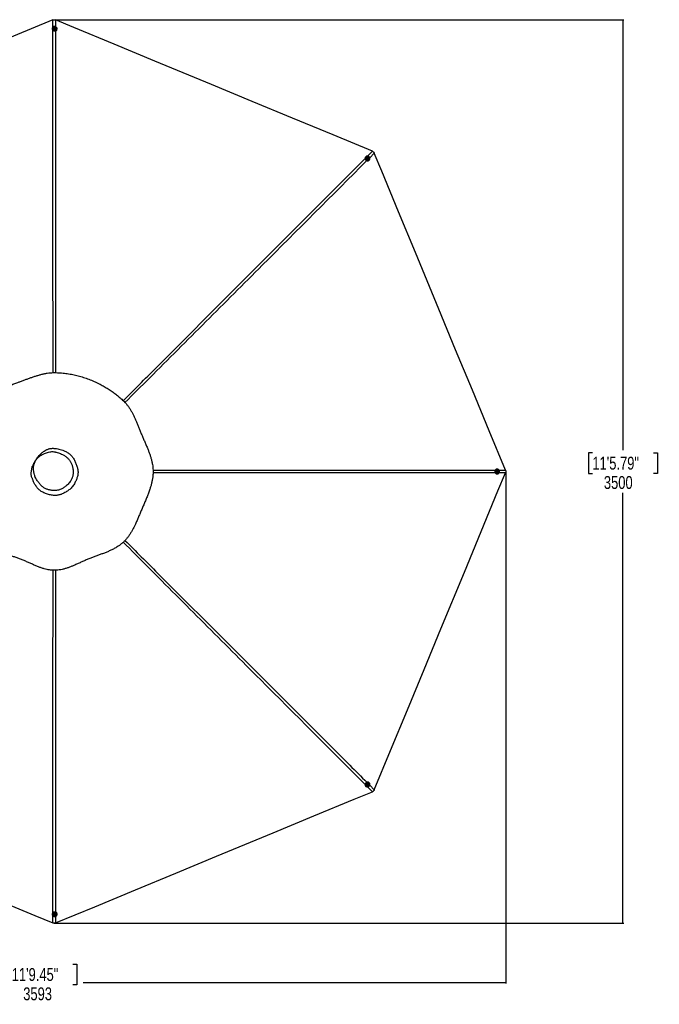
# Model space of a CAD drawing. Header units: millimetres. Extents: x 1689 to 18395, y 1041 to 15955.
# Tile 34 of 44: x 6296 to 11255, y 8328 to 15955. Entities that reach past the tile are written whole.
import ezdxf

# ---------------------------------------------------------------- set-up
doc = ezdxf.new("R2010")
doc.units = ezdxf.units.MM
doc.header["$LTSCALE"] = 2
doc.layers.add('COMPONENT_GEOMETRY', color=7, linetype='Continuous')
doc.styles.add('SLDTEXTSTYLE0', font='TXT', dxfattribs={"width": 0.75})
doc.dimstyles.new('SLDDIMSTYLE2', dxfattribs={"dimtxt": 100, "dimasz": 6.604, "dimexe": 0, "dimexo": 0.0625, "dimgap": 25, "dimtad": 0, "dimtih": 1, "dimtoh": 1, "dimdec": 0, "dimrnd": 1e-09, "dimzin": 12, "dimdsep": 46, "dimtxsty": 'SLDTEXTSTYLE0', "dimsah": 1, "dimcen": 0.09, "dimadec": 0, "dimazin": 3, "dimtfac": 1, "dimtdec": 0, "dimtofl": 0, "dimtmove": 0, "dimatfit": 3, "dimfxl": 1, "dimfrac": 2, "dimtolj": 1, "dimtzin": 12, "dimarcsym": 0})
doc.dimstyles.new('SLDDIMSTYLE3', dxfattribs={"dimtxt": 100, "dimasz": 6.604, "dimexe": 0, "dimexo": 0.0625, "dimgap": 25, "dimtad": 0, "dimtih": 1, "dimtoh": 1, "dimdec": 0, "dimrnd": 1e-09, "dimzin": 12, "dimdsep": 46, "dimtxsty": 'SLDTEXTSTYLE0', "dimsah": 1, "dimcen": 0.09, "dimadec": 0, "dimazin": 3, "dimtfac": 1, "dimtdec": 3, "dimtofl": 0, "dimtmove": 0, "dimatfit": 3, "dimfxl": 1, "dimfrac": 2, "dimtolj": 1, "dimtzin": 12, "dimarcsym": 0})

# ---------------------------------------------------------------- blocks, each defined once
blk = doc.blocks.new('_D_3')
at = {"layer": 'COMPONENT_GEOMETRY', "color": 7}
for p, q in [((6586.8, 15955.4), (10978.9, 15955.4)), ((10972.6, 15955.4), (10972.6, 12619.8)), ((10735.6, 12599.5), (10705.1, 12599.5)), ((10705.1, 12599.5), (10705.1, 12440.7)), ((11209.6, 12599.5), (11240, 12599.5)), ((11240, 12599.5), (11240, 12440.7)), ((10705.1, 12440.7), (10735.6, 12440.7)), ((11240, 12440.7), (11209.6, 12440.7)), ((10972.6, 8955.6), (10972.6, 12291.1)), ((6601.7, 8955.6), (10978.9, 8955.6))]:
    blk.add_line(p, q, dxfattribs=at)
for points in [[(10972.6, 15955.4), (10971.5, 15948.8), (10973.6, 15948.8)], [(10972.6, 8955.6), (10973.6, 8962.2), (10971.5, 8962.2)]]:
    blk.add_solid(points, dxfattribs=at)
at = {"layer": 'COMPONENT_GEOMETRY', "color": 7, "char_height": 100, "attachment_point": 1, "style": 'SLDTEXTSTYLE0'}
for s, insert in [('11\'5.79"', (10735.6, 12569.6)), ('3500', (10824.8, 12420))]:
    blk.add_mtext(s, dxfattribs=dict(at, insert=insert))
blk = doc.blocks.new('_D_4')
at = {"layer": 'COMPONENT_GEOMETRY', "color": 7}
for p, q in [((10064.2, 12394.7), (10064.2, 8487.9)), ((2878.4, 12222.9), (2878.4, 8487.9)), ((6234.3, 8638.2), (6203.8, 8638.2)), ((6203.8, 8638.2), (6203.8, 8479.5)), ((6708.3, 8638.2), (6738.8, 8638.2)), ((6738.8, 8638.2), (6738.8, 8479.5)), ((2878.4, 8494.2), (6153.6, 8494.2)), ((6203.8, 8479.5), (6234.3, 8479.5)), ((6738.8, 8479.5), (6708.3, 8479.5)), ((10064.2, 8494.2), (6789, 8494.2))]:
    blk.add_line(p, q, dxfattribs=at)
for points in [[(2878.4, 8494.2), (2885, 8493.2), (2885, 8495.2)], [(10064.2, 8494.2), (10057.6, 8495.2), (10057.6, 8493.2)]]:
    blk.add_solid(points, dxfattribs=at)
at = {"layer": 'COMPONENT_GEOMETRY', "color": 7, "char_height": 100, "attachment_point": 1, "style": 'SLDTEXTSTYLE0'}
for s, insert in [('11\'9.45"', (6234.3, 8608.4)), ('3593', (6323.5, 8458.8))]:
    blk.add_mtext(s, dxfattribs=dict(at, insert=insert))

msp = doc.modelspace()

# ---------------------------------------------------------------- linework, layer by layer
at = {"color": 8, "linetype": 'Continuous', "lineweight": 25}
for p, q in [((6553.75, 15897.56), (6553.74, 15953.18)), ((6574.98, 15953.18), (6574.97, 15901.38)), ((8992.77, 14898.88), (9030.11, 14936.23)), ((9045.13, 14921.21), (9009.72, 14885.82)), ((10062.07, 12444.84), (10011.81, 12444.85)), ((10011.97, 12466.08), (10062.07, 12466.08)), ((9030.11, 9974.7), (8992.76, 10012.06)), ((9009.67, 10025.16), (9045.13, 9989.71)), ((6553.74, 8957.75), (6553.75, 9013.32)), ((6574.97, 9009.58), (6574.98, 8957.75))]:
    msp.add_line(p, q, dxfattribs=at)
at = {"color": 7, "linetype": 'Continuous', "lineweight": 25}
for p, q in [((6548.41, 15885.93), (6548.42, 15884.52)), ((6557.71, 15886.28), (6557.71, 15885.97)), ((6563.75, 15888.49), (6565.72, 15891.1)), ((6565.23, 15885.62), (6563.75, 15888.49)), ((6564.14, 15887.74), (6564.74, 15888.54)), ((6564.74, 15888.54), (6565.73, 15889.84)), ((6568.68, 15885.37), (6565.23, 15885.62)), ((6565.72, 15891.1), (6569.18, 15890.84)), ((6565.73, 15889.84), (6565.72, 15891.1)), ((6565.73, 15889.84), (6567.46, 15889.71)), ((6567.46, 15889.71), (6569.18, 15889.58)), ((6570.66, 15887.97), (6568.68, 15885.37)), ((6569.18, 15890.84), (6570.66, 15887.97)), ((6569.18, 15889.58), (6569.18, 15890.84)), ((6569.18, 15889.58), (6569.92, 15888.15)), ((6569.92, 15888.15), (6570.27, 15887.47)), ((6576.71, 15886.06), (6576.71, 15886.36)), ((6586.02, 15884.69), (6586.01, 15886.1)), ((8979.64, 14894.48), (8978.65, 14893.48)), ((8986.45, 14888.14), (8986.24, 14887.93)), ((8991.29, 14882.35), (8992.27, 14885.42)), ((8993.55, 14879.72), (8991.29, 14882.35)), ((8992.02, 14884.62), (8993.01, 14884.76)), ((8992.27, 14885.42), (8995.51, 14885.87)), ((8993.01, 14884.76), (8994.63, 14884.98)), ((8996.79, 14880.17), (8993.55, 14879.72)), ((8994.63, 14884.98), (8995.51, 14885.87)), ((8994.63, 14884.98), (8995.76, 14883.67)), ((8995.51, 14885.87), (8997.77, 14883.25)), ((8995.76, 14883.67), (8996.89, 14882.36)), ((8996.4, 14880.82), (8996.16, 14880.09)), ((8996.89, 14882.36), (8996.4, 14880.82)), ((8997.77, 14883.25), (8996.79, 14880.17)), ((8996.89, 14882.36), (8997.77, 14883.25)), ((8999.71, 14874.53), (8999.93, 14874.75)), ((9005.32, 14866.98), (9006.31, 14867.98)), ((9997.76, 12474.26), (9996.36, 12474.26)), ((9996.36, 12436.66), (9997.76, 12436.66)), ((9997.1, 12453.98), (9997.36, 12457.43)), ((9999.71, 12452.01), (9997.1, 12453.98)), ((9997.36, 12457.43), (10000.22, 12458.92)), ((9998.06, 12464.96), (9997.76, 12464.96)), ((9997.76, 12445.96), (9998.06, 12445.96)), ((9999.89, 12452.75), (9999.2, 12452.39)), ((9999.48, 12458.53), (10000.28, 12457.93)), ((10002.58, 12453.49), (9999.71, 12452.01)), ((10001.32, 12453.49), (9999.89, 12452.75)), ((10000.22, 12458.92), (10002.83, 12456.94)), ((10000.28, 12457.93), (10001.58, 12456.94)), ((10001.45, 12455.22), (10001.32, 12453.49)), ((10001.32, 12453.49), (10002.58, 12453.49)), ((10001.58, 12456.94), (10001.45, 12455.22)), ((10001.58, 12456.94), (10002.83, 12456.94)), ((10002.83, 12456.94), (10002.58, 12453.49)), ((8978.65, 10017.44), (8979.64, 10016.44)), ((8986.24, 10023), (8986.45, 10022.78)), ((8991.46, 10029.11), (8994.08, 10031.37)), ((8991.91, 10025.87), (8991.46, 10029.11)), ((8992.56, 10026.27), (8991.82, 10026.51)), ((8994.99, 10024.89), (8991.91, 10025.87)), ((8994.1, 10025.78), (8992.56, 10026.27)), ((8994.08, 10031.37), (8997.16, 10030.39)), ((8995.41, 10026.91), (8994.1, 10025.78)), ((8994.1, 10025.78), (8994.99, 10024.89)), ((8997.61, 10027.15), (8994.99, 10024.89)), ((8996.73, 10028.04), (8995.41, 10026.91)), ((8996.36, 10030.64), (8996.5, 10029.66)), ((8996.5, 10029.66), (8996.73, 10028.04)), ((8996.73, 10028.04), (8997.61, 10027.15)), ((8997.16, 10030.39), (8997.61, 10027.15)), ((8999.93, 10036.17), (8999.71, 10036.39)), ((9006.31, 10042.95), (9005.32, 10043.94)), ((6548.42, 9026.4), (6548.41, 9024.99)), ((6557.71, 9024.95), (6557.71, 9024.65)), ((6563.75, 9022.95), (6565.72, 9025.56)), ((6565.24, 9020.09), (6563.75, 9022.95)), ((6564.5, 9022.78), (6564.14, 9023.47)), ((6565.24, 9021.34), (6564.5, 9022.78)), ((6565.24, 9021.34), (6565.24, 9020.09)), ((6566.97, 9021.21), (6565.24, 9021.34)), ((6568.69, 9019.83), (6565.24, 9020.09)), ((6565.72, 9025.56), (6569.17, 9025.3)), ((6568.69, 9021.08), (6566.97, 9021.21)), ((6570.66, 9022.44), (6568.69, 9019.83)), ((6569.68, 9022.39), (6568.69, 9021.08)), ((6568.69, 9021.08), (6568.69, 9019.83)), ((6569.17, 9025.3), (6570.66, 9022.44)), ((6570.27, 9023.18), (6569.68, 9022.39)), ((6576.71, 9024.56), (6576.71, 9024.87)), ((6586.01, 9024.83), (6586.02, 9026.24))]:
    msp.add_line(p, q, dxfattribs=at)
at = {"color": 7, "linetype": 'Continuous', "lineweight": 25, "flags": 128}
for points in [[(6553.74, 15953.18), (6249.15, 15827.01), (5935.08, 15696.92), (5621, 15566.82), (5306.93, 15436.73), (4866.89, 15254.46), (4552.82, 15124.37), (4238.74, 14994.27), (4100.46, 14937)], [(9030.11, 14936.23), (8725.52, 15062.39), (8411.45, 15192.49), (8097.37, 15322.58), (7783.29, 15452.68), (7343.26, 15634.94), (7029.18, 15765.04), (6715.11, 15895.13), (6574.98, 15953.18)], [(6585.48, 15890.08), (6584.27, 15893.27), (6582.4, 15896.17), (6579.94, 15898.69), (6577, 15900.71), (6573.68, 15902.18), (6570.11, 15903.02), (6566.43, 15903.21), (6562.78, 15902.73), (6559.3, 15901.62), (6556.13, 15899.91), (6553.38, 15897.66), (6551.16, 15894.96), (6549.56, 15891.92), (6548.64, 15888.66), (6548.43, 15885.29), (6548.94, 15881.95), (6550.16, 15878.76), (6552.03, 15875.86), (6554.48, 15873.34), (6557.43, 15871.32), (6560.75, 15869.85), (6564.31, 15869.01), (6567.99, 15868.82), (6571.64, 15869.3), (6575.12, 15870.41), (6578.3, 15872.13), (6581.05, 15874.37), (6583.27, 15877.07), (6584.87, 15880.11), (6585.79, 15883.38), (6586, 15886.74), (6585.48, 15890.08)], [(6567.99, 15894.99), (6565.41, 15894.86), (6562.96, 15894.09), (6560.83, 15892.75), (6559.17, 15890.94), (6558.1, 15888.78), (6557.71, 15886.44), (6558.03, 15884.09), (6559.03, 15881.9), (6560.63, 15880.05), (6562.72, 15878.66), (6565.15, 15877.83), (6567.73, 15877.64), (6570.27, 15878.09), (6572.58, 15879.15), (6574.5, 15880.75), (6575.87, 15882.75), (6576.6, 15885.02), (6576.64, 15887.39), (6575.98, 15889.68), (6574.66, 15891.72), (6572.8, 15893.36), (6570.52, 15894.48), (6567.99, 15894.99)], [(6567.59, 15892.56), (6565.75, 15892.37), (6564.13, 15891.55), (6562.98, 15890.22), (6562.47, 15888.59), (6562.68, 15886.9), (6563.58, 15885.42), (6565.03, 15884.36), (6566.81, 15883.9), (6568.65, 15884.09), (6570.27, 15884.92), (6571.43, 15886.25), (6571.94, 15887.88), (6571.73, 15889.56), (6570.83, 15891.04), (6569.38, 15892.1), (6567.59, 15892.56)], [(8978.65, 14893.48), (8978.19, 14893), (8976.19, 14890.27), (8974.8, 14887.16), (8974.06, 14883.78), (8974.02, 14880.27), (8974.67, 14876.75), (8975.98, 14873.37), (8977.91, 14870.25), (8980.38, 14867.51), (8983.29, 14865.27), (8986.54, 14863.6), (8990, 14862.56), (8993.53, 14862.21), (8997.01, 14862.55), (9000.29, 14863.57), (9003.25, 14865.23), (9005.32, 14866.98)], [(9008.77, 14871.19), (9010.17, 14874.3), (9010.9, 14877.68), (9010.94, 14881.2), (9010.29, 14884.71), (9008.98, 14888.1), (9007.05, 14891.21), (9004.58, 14893.95), (9001.67, 14896.2), (8998.42, 14897.87), (8994.96, 14898.9), (8991.43, 14899.25), (8987.95, 14898.91), (8984.67, 14897.89), (8981.71, 14896.23), (8979.18, 14894), (8977.18, 14891.27), (8975.79, 14888.16), (8975.05, 14884.78), (8975.01, 14881.26), (8975.66, 14877.75), (8976.97, 14874.36), (8978.9, 14871.25), (8981.37, 14868.51), (8984.28, 14866.26), (8987.53, 14864.59), (8990.99, 14863.56), (8994.52, 14863.21), (8998, 14863.55), (9001.28, 14864.57), (9004.24, 14866.23), (9006.77, 14868.46), (9008.77, 14871.19)], [(8999.87, 14887.03), (8997.96, 14888.76), (8995.68, 14889.95), (8993.23, 14890.51), (8990.77, 14890.4), (8988.49, 14889.63), (8986.56, 14888.24), (8985.12, 14886.36), (8984.28, 14884.11), (8984.1, 14881.66), (8984.59, 14879.19), (8985.73, 14876.9), (8987.41, 14874.94), (8989.53, 14873.46), (8991.92, 14872.58), (8994.4, 14872.35), (8996.79, 14872.8), (8998.91, 14873.89), (9000.61, 14875.54), (9001.76, 14877.62), (9002.28, 14880), (9002.12, 14882.48), (9001.3, 14884.88), (8999.87, 14887.03)], [(8997.87, 14885.59), (8996.43, 14886.75), (8994.71, 14887.31), (8992.95, 14887.19), (8991.44, 14886.39), (8990.39, 14885.05), (8989.98, 14883.37), (8990.26, 14881.6), (8991.19, 14880.01), (8992.63, 14878.84), (8994.36, 14878.28), (8996.12, 14878.4), (8997.63, 14879.2), (8998.67, 14880.54), (8999.09, 14882.23), (8998.81, 14884), (8997.87, 14885.59)], [(10062.07, 12466.08), (9935.91, 12770.67), (9805.82, 13084.74), (9675.72, 13398.82), (9545.63, 13712.9), (9363.36, 14152.93), (9233.26, 14467.01), (9103.17, 14781.08), (9045.13, 14921.21)], [(9045.13, 9989.71), (9171.29, 10294.3), (9301.38, 10608.38), (9431.48, 10922.45), (9561.57, 11236.53), (9743.84, 11676.56), (9873.94, 11990.64), (10004.03, 12304.71), (10062.07, 12444.84)], [(9996.36, 12474.26), (9995.63, 12474.25), (9992.28, 12473.73), (9989.1, 12472.51), (9986.19, 12470.64), (9983.67, 12468.18), (9981.64, 12465.24), (9980.18, 12461.92), (9979.34, 12458.35), (9979.15, 12454.67), (9979.62, 12451.02), (9980.74, 12447.54), (9982.45, 12444.37), (9984.7, 12441.62), (9987.4, 12439.4), (9990.45, 12437.8), (9993.71, 12436.88), (9996.36, 12436.66)], [(10001.83, 12437.2), (10005.02, 12438.41), (10007.93, 12440.29), (10010.44, 12442.74), (10012.47, 12445.69), (10013.94, 12449.01), (10014.78, 12452.58), (10014.97, 12456.26), (10014.49, 12459.91), (10013.38, 12463.39), (10011.66, 12466.56), (10009.41, 12469.31), (10006.71, 12471.52), (10003.67, 12473.12), (10000.4, 12474.04), (9997.03, 12474.25), (9993.69, 12473.73), (9990.5, 12472.51), (9987.59, 12470.64), (9985.08, 12468.18), (9983.05, 12465.24), (9981.58, 12461.92), (9980.74, 12458.35), (9980.55, 12454.67), (9981.03, 12451.02), (9982.14, 12447.54), (9983.86, 12444.37), (9986.11, 12441.62), (9988.81, 12439.4), (9991.85, 12437.8), (9995.12, 12436.88), (9998.49, 12436.68), (10001.83, 12437.2)], [(10006.74, 12454.69), (10006.61, 12457.27), (10005.84, 12459.72), (10004.5, 12461.85), (10002.68, 12463.51), (10000.52, 12464.58), (9998.18, 12464.96), (9995.83, 12464.64), (9993.64, 12463.64), (9991.78, 12462.04), (9990.39, 12459.94), (9989.57, 12457.52), (9989.38, 12454.94), (9989.83, 12452.4), (9990.89, 12450.09), (9992.48, 12448.17), (9994.49, 12446.8), (9996.77, 12446.07), (9999.14, 12446.03), (10001.43, 12446.7), (10003.47, 12448.01), (10005.11, 12449.88), (10006.23, 12452.16), (10006.74, 12454.69)], [(10004.3, 12455.08), (10004.11, 12456.92), (10003.28, 12458.54), (10001.95, 12459.69), (10000.32, 12460.2), (9998.63, 12459.98), (9997.15, 12459.08), (9996.09, 12457.63), (9995.63, 12455.85), (9995.82, 12454.01), (9996.65, 12452.39), (9997.98, 12451.24), (9999.61, 12450.73), (10001.3, 12450.94), (10002.78, 12451.84), (10003.84, 12453.29), (10004.3, 12455.08)], [(9005.32, 10043.94), (9004.75, 10044.49), (9002.02, 10046.49), (8998.91, 10047.88), (8995.53, 10048.6), (8992.01, 10048.65), (8988.49, 10048), (8985.11, 10046.68), (8981.99, 10044.75), (8979.25, 10042.29), (8977.01, 10039.37), (8975.34, 10036.12), (8974.31, 10032.67), (8973.95, 10029.13), (8974.3, 10025.66), (8975.32, 10022.38), (8976.98, 10019.42), (8978.65, 10017.44)], [(8982.94, 10013.9), (8986.06, 10012.51), (8989.44, 10011.78), (8992.95, 10011.74), (8996.47, 10012.39), (8999.86, 10013.7), (9002.97, 10015.63), (9005.71, 10018.1), (9007.96, 10021.02), (9009.63, 10024.26), (9010.66, 10027.72), (9011.01, 10031.25), (9010.67, 10034.73), (9009.64, 10038.01), (9007.98, 10040.97), (9005.74, 10043.49), (9003.01, 10045.49), (8999.9, 10046.88), (8996.52, 10047.61), (8993, 10047.65), (8989.48, 10047), (8986.1, 10045.69), (8982.98, 10043.76), (8980.24, 10041.29), (8978, 10038.37), (8976.33, 10035.13), (8975.3, 10031.67), (8974.94, 10028.14), (8975.29, 10024.66), (8976.31, 10021.39), (8977.97, 10018.43), (8980.21, 10015.9), (8982.94, 10013.9)], [(8998.78, 10022.8), (9000.51, 10024.72), (9001.71, 10026.99), (9002.27, 10029.45), (9002.15, 10031.91), (9001.37, 10034.19), (8999.99, 10036.11), (8998.1, 10037.55), (8995.85, 10038.39), (8993.4, 10038.57), (8990.93, 10038.07), (8988.64, 10036.94), (8986.68, 10035.25), (8985.2, 10033.13), (8984.31, 10030.75), (8984.09, 10028.27), (8984.54, 10025.88), (8985.63, 10023.75), (8987.28, 10022.06), (8989.37, 10020.91), (8991.75, 10020.4), (8994.23, 10020.56), (8996.63, 10021.38), (8998.78, 10022.8)], [(8997.33, 10024.79), (8998.49, 10026.23), (8999.05, 10027.96), (8998.93, 10029.71), (8998.13, 10031.23), (8996.79, 10032.27), (8995.1, 10032.68), (8993.33, 10032.4), (8991.74, 10031.47), (8990.57, 10030.03), (8990.01, 10028.3), (8990.14, 10026.54), (8990.93, 10025.03), (8992.28, 10023.99), (8993.96, 10023.58), (8995.74, 10023.86), (8997.33, 10024.79)], [(4100.46, 9973.93), (4405.05, 9847.77), (4719.13, 9717.67), (5033.2, 9587.58), (5347.28, 9457.48), (5785.46, 9275.98), (6099.54, 9145.89), (6413.61, 9015.79), (6553.74, 8957.75)], [(6574.98, 8957.75), (6879.57, 9083.91), (7193.64, 9214.01), (7507.72, 9344.1), (7821.79, 9474.2), (8261.83, 9656.46), (8575.9, 9786.56), (8889.98, 9916.65), (9030.11, 9974.7)], [(6548.95, 9020.84), (6550.17, 9017.66), (6552.05, 9014.75), (6554.51, 9012.24), (6557.45, 9010.21), (6560.77, 9008.75), (6564.34, 9007.91), (6568.02, 9007.72), (6571.67, 9008.19), (6575.15, 9009.31), (6578.32, 9011.02), (6581.07, 9013.27), (6583.28, 9015.96), (6584.88, 9019), (6585.79, 9022.27), (6586, 9025.64), (6585.48, 9028.98), (6584.26, 9032.16), (6582.38, 9035.07), (6579.92, 9037.58), (6576.97, 9039.61), (6573.65, 9041.07), (6570.08, 9041.91), (6566.4, 9042.1), (6562.75, 9041.63), (6559.28, 9040.51), (6556.1, 9038.8), (6553.36, 9036.55), (6551.15, 9033.85), (6549.55, 9030.82), (6548.63, 9027.55), (6548.43, 9024.18), (6548.95, 9020.84)], [(6566.45, 9015.94), (6569.03, 9016.07), (6571.48, 9016.83), (6573.61, 9018.17), (6575.27, 9019.99), (6576.33, 9022.15), (6576.71, 9024.49), (6576.39, 9026.84), (6575.39, 9029.02), (6573.78, 9030.88), (6571.69, 9032.27), (6569.26, 9033.09), (6566.68, 9033.29), (6564.14, 9032.83), (6561.83, 9031.77), (6559.92, 9030.18), (6558.55, 9028.17), (6557.82, 9025.9), (6557.79, 9023.53), (6558.45, 9021.25), (6559.77, 9019.21), (6561.64, 9017.57), (6563.92, 9016.45), (6566.45, 9015.94)], [(6566.82, 9018.36), (6568.66, 9018.56), (6570.28, 9019.38), (6571.43, 9020.71), (6571.94, 9022.34), (6571.72, 9024.02), (6570.82, 9025.51), (6569.37, 9026.56), (6567.59, 9027.03), (6565.75, 9026.83), (6564.13, 9026.01), (6562.98, 9024.68), (6562.47, 9023.05), (6562.68, 9021.36), (6563.58, 9019.88), (6565.04, 9018.83), (6566.82, 9018.36)]]:
    msp.add_lwpolyline(points, dxfattribs=at)
at = {"color": 7, "linetype": 'Continuous', "lineweight": 25}
for centre, radius, start, end in [((6564.91, 15884.73), 16.49, 180.728845, 227.601363), ((6567.21, 15886.68), 9.52, 184.24805, 356.262512), ((6566.83, 15886.95), 2.62, 142.657805, 167.902695), ((6567.19, 15886.61), 3.11, 85.019219, 141.80522), ((6567.28, 15886.71), 3, 28.568958, 86.72221), ((6567.64, 15886.97), 2.57, 8.493212, 27.402549), ((6568.82, 15885), 17.2, 291.289357, 358.961637), ((8993.44, 14881.7), 9.52, 139.146124, 311.21615), ((8993.36, 14882.16), 2.62, 97.685884, 122.939963), ((8993.38, 14881.67), 3.11, 40.018165, 96.83619), ((8993.52, 14881.67), 3, 343.556684, 41.711224), ((8993.95, 14881.6), 2.57, 323.363067, 342.399973), ((9998.42, 12455.46), 9.52, 93.952877, 266.047123), ((9998.7, 12455.03), 2.57, 278.239214, 297.422897), ((9998.69, 12455.84), 2.62, 52.717729, 77.861805), ((9998.45, 12455.39), 3.01, 298.572402, 356.702589), ((9998.36, 12455.49), 3.1, 355.012502, 51.863461), ((8993.44, 10029.23), 9.52, 48.782347, 220.855378), ((8993.34, 10028.72), 2.57, 233.194153, 252.45788), ((8993.41, 10029.16), 3.01, 253.606816, 311.701221), ((8993.42, 10029.29), 3.1, 310.005439, 6.871172), ((8993.9, 10029.3), 2.62, 7.734809, 32.71455), ((6564.95, 9026.17), 16.53, 132.46262, 179.207178), ((6567.21, 9024.25), 9.52, 3.735355, 175.754083), ((6566.78, 9023.96), 2.57, 188.254646, 207.484569), ((6567.14, 9024.22), 3.01, 208.639922, 266.707849), ((6567.24, 9024.31), 3.1, 265.001005, 321.854681), ((6567.59, 9023.97), 2.62, 322.72707, 347.584316), ((6568.73, 9025.86), 17.3, 1.252047, 68.496959)]:
    msp.add_arc(centre, radius, start, end, dxfattribs=at)
for points, knots in [([(6553.74, 15953.18), (6556, 15953.95), (6559.07, 15955), (6563.84, 15955.43), (6567.84, 15955.26), (6571.81, 15954.39), (6574.14, 15953.5), (6574.98, 15953.18)], [0, 0, 0, 0, 0.3261569, 0.4447437, 0.6569461, 0.8759441, 1, 1, 1, 1]), ([(9030.11, 14936.23), (9032.25, 14935.18), (9035.17, 14933.75), (9038.87, 14930.67), (9041.56, 14927.71), (9043.76, 14924.29), (9044.76, 14922.03), (9045.13, 14921.21)], [0, 0, 0, 0, 0.3261716, 0.4447638, 0.6602889, 0.8759385, 1, 1, 1, 1]), ([(6309.43, 11773.38), (6318.56, 11769.73), (6336.78, 11762.46), (6363.46, 11750.73), (6389.71, 11738.96), (6415.72, 11727.45), (6440.33, 11717.21), (6463.72, 11708.46), (6485.96, 11701.3), (6506.75, 11695.97), (6525.96, 11692.38), (6543.43, 11690.26), (6561.1, 11689.38), (6580.89, 11689.83), (6602.69, 11692.07), (6626.22, 11696.46), (6649.4, 11702.52), (6672.24, 11709.93), (6694.79, 11718.4), (6718.64, 11728.29), (6743.88, 11739.5), (6770.69, 11751.77), (6797.8, 11764.07), (6825.35, 11775.99), (6852.81, 11786.83), (6879.86, 11796.88), (6906.33, 11806.44), (6932.69, 11816.04), (6958.84, 11825.95), (6984.69, 11836.5), (7010.09, 11848.02), (7034.88, 11860.84), (7057.93, 11874.76), (7079.04, 11889.82), (7098.01, 11905.85), (7115.39, 11923.43), (7131.27, 11942.18), (7145.77, 11961.95), (7159.07, 11982.58), (7171.34, 12003.91), (7182.76, 12025.83), (7194.25, 12049.79), (7205.9, 12075.83), (7217.89, 12103.98), (7229.83, 12132.66), (7242, 12161.6), (7254.67, 12190.94), (7267.46, 12220.59), (7280.1, 12250.64), (7292.09, 12280.77), (7302.35, 12308.95), (7310.82, 12335.26), (7317.59, 12359.63), (7323.16, 12384.31), (7326.98, 12407.28), (7329.25, 12428.38), (7330.27, 12447.47), (7330.2, 12466.53), (7328.78, 12487.59), (7325.64, 12510.54), (7320.54, 12535.14), (7314.06, 12559.3), (7306.48, 12583.06), (7298.04, 12606.48), (7288.34, 12631.2), (7277.47, 12657.31), (7265.58, 12684.91), (7253.61, 12712.59), (7241.9, 12740.28), (7230.81, 12767.74), (7220.22, 12794.45), (7209.96, 12820.15), (7199.81, 12844.76), (7189.52, 12868.35), (7178.87, 12891.02), (7167.61, 12912.83), (7155.53, 12933.76), (7142.44, 12953.77), (7128.17, 12972.75), (7110.12, 12993.26), (7087.62, 13014.64), (7061.46, 13037.63), (7033.92, 13059.48), (7005.13, 13080.24), (6975, 13099.93), (6943.64, 13118.45), (6909.44, 13136.61), (6872.45, 13154.03), (6832.61, 13170.31), (6791.86, 13184.53), (6750.27, 13196.63), (6707.94, 13206.5), (6672.14, 13212.76), (6643.22, 13216.53), (6621.39, 13218.73), (6599.44, 13220.27), (6577.55, 13221.13), (6555.93, 13221.31), (6533.28, 13219.99), (6509.71, 13217.08), (6485.21, 13212.54), (6461.1, 13206.82), (6437.26, 13200.16), (6413.51, 13192.71), (6389.67, 13184.65), (6365.56, 13176.07), (6341.04, 13167.12), (6316.07, 13157.98), (6288.7, 13147.97), (6259.15, 13136.96), (6227.57, 13124.64), (6196.04, 13111.49), (6169.17, 13099.19), (6146.79, 13087.98), (6128.78, 13078.25), (6110.75, 13067.67), (6092.73, 13056.07), (6074.77, 13043.25), (6057.05, 13029.07), (6040.6, 13014.12), (6025.58, 12998.65), (6012.14, 12982.69), (6000.07, 12965.39), (5989.26, 12946.99), (5979.63, 12927.64), (5971.02, 12907.49), (5963.25, 12886.64), (5955.77, 12864.08), (5948.47, 12839.77), (5941.14, 12813.66), (5933.8, 12786.82), (5926.1, 12759.44), (5917.97, 12731.87), (5909.69, 12704.38), (5901.47, 12677.07), (5893.46, 12649.94), (5885.86, 12622.94), (5878.84, 12595.99), (5872.56, 12569.03), (5867.23, 12542), (5863.05, 12514.87), (5860.51, 12490.35), (5859.33, 12468.59), (5859.08, 12449.62), (5860.12, 12430.76), (5862.44, 12412.12), (5866.08, 12392.24), (5871.12, 12371.25), (5877.49, 12349.2), (5884.52, 12327.49), (5892.28, 12304.99), (5900.56, 12281.59), (5909.08, 12257.11), (5917.14, 12232.48), (5924.41, 12207.69), (5930.61, 12182.92), (5936.04, 12158.5), (5941.57, 12131.57), (5947.34, 12102.55), (5953.8, 12071.78), (5960.85, 12042.44), (5968.98, 12014.39), (5978.15, 11989.04), (5988.4, 11966.33), (5999.59, 11946.21), (6012.49, 11927.43), (6027.12, 11910.25), (6043.14, 11894.62), (6061.44, 11879.57), (6082.06, 11865.37), (6104.9, 11852.16), (6128.52, 11840.45), (6152.78, 11829.9), (6177.61, 11820.19), (6202.98, 11811.01), (6228.89, 11802.05), (6255.33, 11793.01), (6282.31, 11783.62), (6300.33, 11776.82), (6309.43, 11773.38)], [0, 0, 0, 0, 0.0062079, 0.0123847, 0.0185275, 0.0246372, 0.0307136, 0.0357515, 0.0407647, 0.0457516, 0.0494761, 0.0531858, 0.0568886, 0.0606336, 0.0656625, 0.0707159, 0.0757949, 0.0808976, 0.0860265, 0.0911809, 0.0973971, 0.1036484, 0.1099363, 0.116261, 0.1226055, 0.1285507, 0.1344957, 0.1404391, 0.1463799, 0.1523162, 0.1582479, 0.1641727, 0.1700884, 0.1753383, 0.1805792, 0.1857567, 0.1909068, 0.1960997, 0.2013354, 0.2066101, 0.2119258, 0.2172802, 0.2237536, 0.2302781, 0.2368554, 0.2434816, 0.2500953, 0.257012, 0.2639405, 0.2708741, 0.2778026, 0.2832351, 0.2886523, 0.294047, 0.2994131, 0.303457, 0.3074802, 0.3114793, 0.3154719, 0.3208122, 0.32617, 0.3315397, 0.3369132, 0.3422866, 0.3476539, 0.3540791, 0.3604808, 0.3668553, 0.3731968, 0.379444, 0.385547, 0.3914459, 0.3971495, 0.4026894, 0.4080894, 0.4133727, 0.4185521, 0.423644, 0.4286621, 0.4336209, 0.4408799, 0.4482224, 0.4556009, 0.4630516, 0.4706144, 0.478305, 0.4860229, 0.4950456, 0.5040918, 0.5131652, 0.5222698, 0.5314085, 0.540585, 0.5451896, 0.5498053, 0.5544326, 0.5590731, 0.5636265, 0.5680646, 0.5733929, 0.5787174, 0.5840504, 0.5894025, 0.5947854, 0.6002096, 0.6056867, 0.6112314, 0.6168532, 0.6225079, 0.6296062, 0.636771, 0.6440355, 0.6514438, 0.6557602, 0.6601503, 0.6646266, 0.669204, 0.6739001, 0.6787296, 0.6836315, 0.6879634, 0.6923325, 0.6967724, 0.7013023, 0.7059222, 0.710634, 0.7154345, 0.7203229, 0.7260147, 0.7318156, 0.7377239, 0.743736, 0.7497899, 0.7558437, 0.7618906, 0.7679227, 0.7739342, 0.7799172, 0.7858631, 0.7917629, 0.7976083, 0.8033903, 0.807398, 0.8113778, 0.8153479, 0.8193167, 0.8232851, 0.8282375, 0.8331799, 0.8381049, 0.843009, 0.8485831, 0.8541205, 0.8596181, 0.8650715, 0.8704442, 0.8757132, 0.8808802, 0.8878858, 0.894593, 0.9010551, 0.9073121, 0.9133951, 0.9183508, 0.923216, 0.9280042, 0.9327336, 0.93743, 0.9421128, 0.9477263, 0.9533461, 0.9589832, 0.9646483, 0.9703546, 0.9761134, 0.9819397, 0.9878499, 0.9938627, 1, 1, 1, 1]), ([(6604.64, 12313.94), (6606.82, 12314.71), (6612.86, 12316.85), (6622.46, 12321.21), (6633.33, 12327.24), (6643.81, 12334.14), (6654.77, 12342.48), (6666.03, 12352.3), (6677.33, 12363.97), (6687.65, 12376.83), (6695.36, 12388.99), (6700.73, 12399.9), (6704.3, 12409.19), (6707.12, 12418.85), (6709.37, 12429.84), (6710.75, 12442.13), (6710.79, 12455.7), (6709.77, 12469.41), (6707.95, 12482.22), (6705.36, 12493.97), (6702.14, 12504.68), (6697.91, 12515.16), (6692.95, 12525.21), (6687.28, 12534.69), (6681.03, 12543.66), (6674.04, 12552.22), (6666.18, 12560.26), (6657.65, 12567.8), (6648.43, 12574.79), (6638.62, 12581.12), (6626.68, 12587.74), (6612.49, 12594.26), (6595.9, 12600.35), (6581.62, 12604.42), (6569.92, 12607.1), (6558.72, 12608.92), (6544.92, 12609.24), (6528.69, 12607.39), (6512.53, 12603.42), (6495.79, 12598.12), (6478.83, 12590.88), (6464.28, 12582.95), (6453.11, 12575.53), (6445.74, 12569.72), (6441.32, 12565.67), (6435.66, 12560.22), (6429.43, 12553.37), (6422.26, 12543.35), (6417.04, 12534.05), (6413.23, 12526.26), (6411.38, 12519.54), (6409.12, 12514.8), (6406.88, 12510.04), (6405.36, 12504.79), (6404.5, 12499.22), (6403.71, 12492.11), (6402.28, 12483.71), (6401.98, 12473.37), (6403.7, 12462.68), (6407.11, 12448.04), (6410.73, 12433.84), (6413.61, 12421.65), (6415.23, 12415.18), (6418.42, 12407.86), (6424.01, 12398.46), (6431.12, 12386.47), (6439.13, 12374.96), (6449.42, 12361.78), (6459.67, 12349.81), (6470.12, 12339.31), (6478.96, 12332.43), (6488.48, 12326.45), (6498.61, 12321.36), (6509.28, 12317.08), (6520.83, 12313.57), (6533.13, 12310.85), (6546.13, 12308.96), (6559.33, 12307.83), (6573.6, 12307.51), (6588.91, 12309.29), (6599.36, 12312.38), (6604.64, 12313.94)], [0, 0, 0, 0, 0.0072771, 0.0201698, 0.0331577, 0.0463882, 0.0596821, 0.0764887, 0.0934091, 0.110772, 0.1283443, 0.1386432, 0.1490199, 0.1596244, 0.1703004, 0.1843231, 0.1984956, 0.2130042, 0.2275845, 0.2391945, 0.2508697, 0.2627754, 0.2747596, 0.2861219, 0.2975447, 0.3091734, 0.3208831, 0.3329095, 0.3450026, 0.357293, 0.3696413, 0.3879743, 0.4064294, 0.4252474, 0.4347156, 0.4442173, 0.4609291, 0.4779991, 0.4955504, 0.5132374, 0.5332811, 0.5535192, 0.5653525, 0.5755072, 0.5830633, 0.5842369, 0.600249, 0.6121607, 0.6229472, 0.6338348, 0.639342, 0.6448637, 0.6503242, 0.6559009, 0.6620163, 0.6681516, 0.6784604, 0.6888336, 0.7005719, 0.7124255, 0.7362245, 0.7466821, 0.7519149, 0.7572066, 0.7717571, 0.7863511, 0.8010955, 0.8158873, 0.8390114, 0.8506856, 0.862489, 0.8742071, 0.8860332, 0.8981535, 0.9103607, 0.9240309, 0.9377758, 0.9517172, 0.9657273, 0.982691, 1, 1, 1, 1]), ([(6405.26, 12518.39), (6405.26, 12518.39), (6407.32, 12522.86), (6412.29, 12531.4), (6419.51, 12543.02), (6427.35, 12554.43), (6436.31, 12566.43), (6446.46, 12578.1), (6456.49, 12588.78), (6465.79, 12597.74), (6475.73, 12606.11), (6487.75, 12614.88), (6499.6, 12621.84), (6511.07, 12626.93), (6520.28, 12629.99), (6529.9, 12632.48), (6539.97, 12634.2), (6550.29, 12635.03), (6560.63, 12634.87), (6570.79, 12633.63), (6584.19, 12632.04), (6600.97, 12628.97), (6620.93, 12623.64), (6638.34, 12617.23), (6653.09, 12610.3), (6665.39, 12603.39), (6677.2, 12595.42), (6688.2, 12586.67), (6698.02, 12576.92), (6706.66, 12566.31), (6714.39, 12554.76), (6721.2, 12542.49), (6727.14, 12529.75), (6732.44, 12516.7), (6737.36, 12503.44), (6741.5, 12490.52), (6744.77, 12477.94), (6747.1, 12465.67), (6748.52, 12453.08), (6748.24, 12439.02), (6746.07, 12424.98), (6742.42, 12411.17), (6738.1, 12398.67), (6733.02, 12386.35), (6727.04, 12373.38), (6719.99, 12359.9), (6711.32, 12346.12), (6701.15, 12333.04), (6689.8, 12321.94), (6677.93, 12312.11), (6665.83, 12303.37), (6652.76, 12295.18), (6639.07, 12287.82), (6626.88, 12282.18), (6619.2, 12279.26), (6616.39, 12278.19)], [0, 0, 0, 0, 0.0000002, 0.0203396, 0.0407967, 0.0565247, 0.0775365, 0.1026581, 0.1203833, 0.1381485, 0.1560933, 0.1741273, 0.1997209, 0.2127674, 0.2259233, 0.2398089, 0.2537879, 0.2680968, 0.2825362, 0.2964356, 0.3103525, 0.3383189, 0.3668546, 0.3956248, 0.4148457, 0.4341693, 0.4538503, 0.4736721, 0.4921795, 0.5108938, 0.5301475, 0.549542, 0.5688511, 0.5882188, 0.607724, 0.6272734, 0.6443249, 0.6614452, 0.6789067, 0.6966054, 0.7193756, 0.7374442, 0.7556229, 0.7740273, 0.7924813, 0.8146178, 0.8368813, 0.8597376, 0.8829366, 0.9023076, 0.9233891, 0.944566, 0.9660269, 0.987584, 1, 1, 1, 1]), ([(6399.57, 12387.11), (6399.57, 12387.11), (6398.62, 12389.97), (6396.43, 12395.63), (6392, 12404.71), (6387.6, 12415.1), (6385.73, 12424.88), (6385.16, 12434.42), (6385.49, 12443.58), (6386.88, 12454.72), (6388.79, 12465.85), (6390.66, 12475.93), (6391.97, 12485), (6393.87, 12492.96), (6397.22, 12500.57), (6401.02, 12506.98), (6403.62, 12513), (6404.92, 12516.55), (6405.26, 12518.39), (6405.26, 12518.39)], [0, 0, 0, 0, 0.0000009, 0.06603, 0.1324993, 0.2210707, 0.3120633, 0.3485615, 0.4299619, 0.5122611, 0.5952473, 0.6782959, 0.7369327, 0.7957979, 0.8566456, 0.9181348, 0.9587881, 0.9999991, 1, 1, 1, 1]), ([(10062.07, 12466.08), (10062.85, 12463.83), (10063.9, 12460.75), (10064.33, 12455.98), (10064.16, 12451.98), (10063.29, 12448.01), (10062.4, 12445.69), (10062.07, 12444.84)], [0, 0, 0, 0, 0.3261569, 0.4447437, 0.6569461, 0.8759441, 1, 1, 1, 1]), ([(6616.39, 12278.19), (6612.96, 12277.02), (6606.09, 12274.66), (6595.5, 12271.98), (6584.66, 12270.06), (6572.12, 12268.91), (6557.88, 12269.41), (6542.11, 12271.71), (6526.33, 12275.25), (6511.22, 12279.78), (6496.87, 12284.96), (6483.24, 12290.68), (6469.95, 12297.43), (6457.67, 12305.12), (6446.61, 12313.71), (6436.66, 12323.16), (6428.16, 12334.25), (6418.47, 12348.29), (6408.51, 12365.79), (6402.34, 12379.89), (6399.57, 12387.11), (6399.57, 12387.11)], [0, 0, 0, 0, 0.0403816, 0.0811124, 0.121834, 0.1632455, 0.2214269, 0.2804486, 0.3410432, 0.401947, 0.4565463, 0.5113226, 0.5668696, 0.6228371, 0.6727224, 0.7231614, 0.7755427, 0.8283301, 0.9137048, 0.9999996, 1, 1, 1, 1]), ([(9045.13, 9989.71), (9044.97, 9989.36), (9044.2, 9987.54), (9042.42, 9984.41), (9039.27, 9980.52), (9035.24, 9977.24), (9031.97, 9975.48), (9030.22, 9974.74), (9030.11, 9974.7)], [0, 0, 0, 0, 0.0530565, 0.2728854, 0.4925364, 0.7381047, 0.9839564, 1, 1, 1, 1]), ([(6574.98, 8957.75), (6574.65, 8957.62), (6572.89, 8956.91), (6569.53, 8955.94), (6564.71, 8955.41), (6559.66, 8955.82), (6555.99, 8956.84), (6554.05, 8957.62), (6553.74, 8957.75)], [0, 0, 0, 0, 0.04874238, 0.2609758, 0.47935628, 0.7122289, 0.95391893, 1, 1, 1, 1])]:
    msp.add_open_spline(points, degree=3, knots=knots, dxfattribs=at)
at = {"color": 8, "linetype": 'Continuous', "lineweight": 25}
for points, knots in [([(6555, 13221.03), (6554.82, 13340.11), (6554.27, 13693.21), (6553.98, 14514.45), (6553.82, 15279.23), (6553.76, 15809.97), (6553.75, 15872.59)], [0, 0, 0, 0, 0.1347509, 0.3995504, 0.9291519, 1, 1, 1, 1]), ([(6574.97, 15869.23), (6574.92, 15487.86), (6574.86, 14900.5), (6574.59, 14107.17), (6574.36, 13605.79), (6573.87, 13310.43), (6573.72, 13221.03)], [0, 0, 0, 0, 0.43201571, 0.66535856, 0.89870143, 1, 1, 1, 1]), ([(7098.97, 13003.3), (7183.08, 13087.68), (7432.41, 13337.78), (8012.95, 13918.73), (8554.01, 14460.02), (8929.65, 14835.75), (8974.32, 14880.43)], [0, 0, 0, 0, 0.1347171, 0.399333, 0.9285674, 1, 1, 1, 1]), ([(8987.38, 14863.49), (8717.14, 14593.3), (8301.23, 14177.48), (7739.53, 13616.16), (7384.86, 13261.82), (7175.69, 13053.34), (7112.39, 12990.25)], [0, 0, 0, 0, 0.4325243, 0.665674, 0.8988238, 1, 1, 1, 1]), ([(7330.01, 12464.82), (7449.07, 12465.01), (7802.14, 12465.55), (8623.35, 12465.84), (9388.36, 12466.01), (9919.32, 12466.07), (9982.17, 12466.07)], [0, 0, 0, 0, 0.13468924, 0.39942877, 0.9289105, 1, 1, 1, 1]), ([(9982.33, 12444.86), (9599.56, 12444.9), (9010.8, 12444.96), (8216.07, 12445.23), (7714.72, 12445.46), (7419.39, 12445.96), (7330.02, 12446.1)], [0, 0, 0, 0, 0.4329292, 0.6659109, 0.8988926, 1, 1, 1, 1]), ([(8974.34, 10030.48), (8703.51, 10301.38), (8287.03, 10717.94), (7725.06, 11280.29), (7370.71, 11634.98), (7162.22, 11844.16), (7099.11, 11907.48)], [0, 0, 0, 0, 0.4331066, 0.6660082, 0.8989098, 1, 1, 1, 1]), ([(7112.3, 11920.76), (7196.64, 11836.68), (7446.71, 11587.39), (8027.63, 11006.88), (8568.3, 10466.44), (8943.4, 10091.42), (8987.46, 10047.37)], [0, 0, 0, 0, 0.1348077, 0.3997005, 0.9294887, 1, 1, 1, 1]), ([(6553.75, 9037.93), (6553.8, 9420.56), (6553.86, 10009.17), (6554.13, 10803.75), (6554.36, 11305.13), (6554.85, 11600.49), (6555, 11689.89)], [0, 0, 0, 0, 0.4328211, 0.6658336, 0.8988461, 1, 1, 1, 1]), ([(6573.72, 11689.87), (6573.9, 11570.8), (6574.45, 11217.71), (6574.74, 10396.47), (6574.91, 9632.79), (6574.96, 9103.16), (6574.97, 9041.64)], [0, 0, 0, 0, 0.13491123, 0.40004364, 0.93031113, 1, 1, 1, 1])]:
    msp.add_open_spline(points, degree=3, knots=knots, dxfattribs=at)
at = {"layer": 'COMPONENT_GEOMETRY', "color": 7}
for p, q in [((6564.13, 15955.36), (6584.29, 15955.36)), ((10064.23, 12456.71), (10064.23, 12397.28)), ((6564.13, 8955.57), (6599.11, 8955.57))]:
    msp.add_line(p, q, dxfattribs=at)

# ---------------------------------------------------------------- dimensions: what is measured, and where the dimension line sits
dim = msp.add_linear_dim(base=(10972.56, 8955.57), p1=(6584.29, 15955.36), p2=(6599.11, 8955.57), angle=90, dimstyle='SLDDIMSTYLE2', dxfattribs=at)
dim.commit()
dim.dimension.update_dxf_attribs({"geometry": '_D_3', "text_midpoint": (10972.56, 12455.46), "dimtype": 160})
dim = msp.add_linear_dim(base=(10064.23, 8494.2), p1=(2878.37, 12225.46), p2=(10064.23, 12397.28), dimstyle='SLDDIMSTYLE3', dxfattribs=at)
dim.commit()
dim.dimension.update_dxf_attribs({"geometry": '_D_4', "text_midpoint": (6471.3, 8494.2), "dimtype": 160})

doc.saveas('drawing.dxf')
